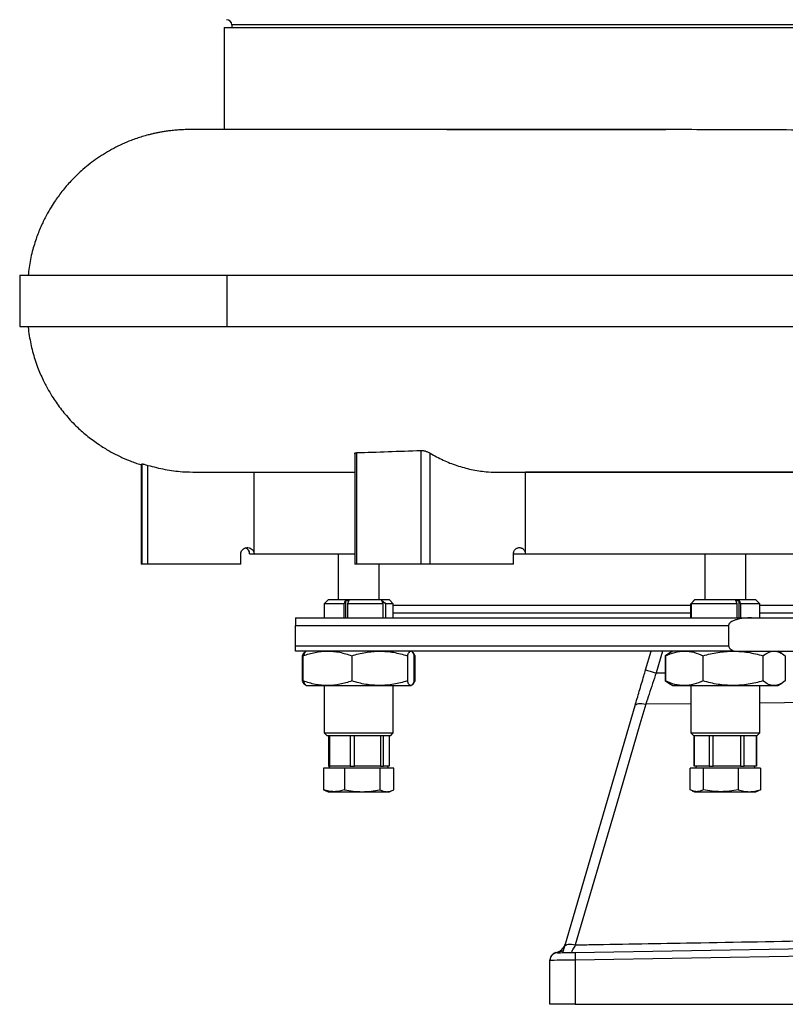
# Model space of a CAD drawing. Extents: x 4372 to 5787, y 2580 to 6388.
# Tile 1 of 7: x 4372 to 4971, y 2580 to 3350. Entities that reach past the tile are written whole.
import ezdxf

# ---------------------------------------------------------------- set-up
doc = ezdxf.new("R2010")
doc.units = 0
doc.header["$LTSCALE"] = 10
doc.header["$MEASUREMENT"] = 0
doc.layers.get('0').update_dxf_attribs({"linetype": 'CONTINUOUS'})

msp = doc.modelspace()

# ---------------------------------------------------------------- linework, layer by layer
at = {"color": 7, "linetype": 'Continuous'}
for p, q in [((4532.16, 3344.45), (4532.16, 3264.45)), ((4532.16, 3344.45), (5127.16, 3344.45)), ((4538.16, 3346.45), (4538.16, 3344.45)), ((5716.16, 3346.45), (4538.16, 3346.45)), ((4701.99, 3264.45), (4694.85, 3264.45)), ((4875.33, 3264.45), (4877.91, 3264.49)), ((4372.25, 3150.45), (4372.25, 3110.45)), ((4372.25, 3150.45), (4534.33, 3150.45)), ((4534.33, 3150.45), (5302.73, 3150.45)), ((4534.33, 3150.45), (4534.33, 3110.45)), ((4372.25, 3110.45), (4534.33, 3110.45)), ((4534.33, 3110.45), (5302.73, 3110.45)), ((4777.33, 3110.45), (4777.33, 3110.25)), ((4686.36, 2924.45), (4686.36, 3013.48)), ((4634.4, 3010.73), (4634.4, 2924.45)), ((4635.94, 2924.45), (4635.94, 3011.7)), ((4693.36, 2924.45), (4693.36, 3011.25)), ((4467.16, 3002.45), (4468.12, 3002.97)), ((4467.16, 3002.45), (4467.16, 2924.45)), ((4468.12, 2924.45), (4468.12, 3002.97)), ((4472.56, 2924.45), (4472.56, 3001.75)), ((4555.66, 2932.45), (4555.66, 2996.45)), ((4767.87, 2932.45), (4767.87, 2996.45)), ((4545.31, 2924.45), (4545.31, 2932.45)), ((4552.16, 2932.45), (4555.66, 2932.45)), ((4555.66, 2932.45), (4634.4, 2932.45)), ((4621.5, 2932.45), (4621.5, 2896.45)), ((4758.48, 2932.45), (4767.87, 2932.45)), ((4758.59, 2924.45), (4758.59, 2932.45)), ((4767.87, 2932.45), (5063.77, 2932.45)), ((4908.33, 2932.45), (4908.33, 2896.45)), ((4940.33, 2896.45), (4940.33, 2932.45)), ((4468.12, 2924.45), (4467.16, 2924.45)), ((4472.56, 2924.45), (4468.12, 2924.45)), ((4545.31, 2924.45), (4472.56, 2924.45)), ((4635.94, 2924.45), (4634.4, 2924.45)), ((4686.36, 2924.45), (4635.94, 2924.45)), ((4653.5, 2896.45), (4653.5, 2924.45)), ((4693.36, 2924.45), (4686.36, 2924.45)), ((4758.59, 2924.45), (4693.36, 2924.45)), ((4613.5, 2896.45), (4610.5, 2893.45)), ((4610.5, 2893.45), (4610.5, 2882.45)), ((4626.06, 2893.45), (4610.5, 2893.45)), ((4661.5, 2896.45), (4613.5, 2896.45)), ((4626.06, 2893.45), (4627.03, 2896.05)), ((4626.06, 2882.45), (4626.06, 2893.45)), ((4627.03, 2896.05), (4629.81, 2896.05)), ((4627.03, 2896.05), (4627.03, 2882.45)), ((4629.81, 2896.05), (4628.84, 2893.45)), ((4656.57, 2893.45), (4628.84, 2893.45)), ((4628.84, 2893.45), (4628.84, 2882.45)), ((4656.57, 2893.45), (4655.64, 2896.09)), ((4656.57, 2882.45), (4656.57, 2893.45)), ((4664.5, 2893.45), (4658.57, 2893.45)), ((4658.57, 2893.45), (4658.57, 2882.45)), ((4664.5, 2893.45), (4661.5, 2896.45)), ((4664.5, 2882.45), (4664.5, 2893.45)), ((4664.5, 2892.45), (4897.33, 2892.45)), ((4897.33, 2893.45), (4900.01, 2896.09)), ((4897.33, 2882.45), (4897.33, 2893.45)), ((4900.33, 2896.45), (4897.4, 2893.52)), ((4897.5, 2893.45), (4897.5, 2882.45)), ((4933.54, 2893.45), (4897.5, 2893.45)), ((4948.33, 2896.45), (4900.33, 2896.45)), ((4932.52, 2896.05), (4935.28, 2896.05)), ((4933.54, 2893.45), (4932.52, 2896.05)), ((4933.54, 2882.45), (4933.54, 2893.45)), ((4935.28, 2896.05), (4936.3, 2893.45)), ((4935.28, 2882.45), (4935.28, 2896.05)), ((4951.33, 2893.45), (4936.3, 2893.45)), ((4936.3, 2893.45), (4936.3, 2882.45)), ((4951.27, 2893.52), (4948.33, 2896.45)), ((4951.17, 2892.45), (5302.98, 2892.45)), ((4951.33, 2893.45), (4951.27, 2893.52)), ((4951.33, 2882.45), (4951.33, 2893.45)), ((4664.5, 2886.45), (4897.33, 2886.45)), ((4944.84, 2882.45), (5309.47, 2882.45)), ((4951.17, 2886.45), (5302.98, 2886.45)), ((4588.16, 2860.45), (4588.16, 2876.45)), ((4588.16, 2876.45), (4926.9, 2876.45)), ((4926.9, 2876.45), (4926.9, 2860.45)), ((4588.16, 2860.45), (4926.9, 2860.45)), ((4931.33, 2856.45), (4588.16, 2856.45)), ((4593.46, 2833.11), (4593.46, 2852.79)), ((4594.08, 2833.11), (4594.08, 2852.79)), ((4596.13, 2856.24), (4595.94, 2856.13)), ((4596.5, 2856.45), (4596.13, 2856.24)), ((4632.12, 2852.79), (4632.12, 2833.11)), ((4675.54, 2852.79), (4675.54, 2833.11)), ((4678.87, 2856.24), (4678.5, 2856.45)), ((4680.93, 2833.11), (4680.93, 2852.79)), ((4681.02, 2852.94), (4681.54, 2852.79)), ((4681.54, 2833.11), (4681.54, 2852.79)), ((4861.93, 2841.78), (4866.23, 2856.45)), ((4875.27, 2856.45), (4870.27, 2839.34)), ((4877.3, 2852.79), (4879.64, 2854.13)), ((4877.3, 2852.79), (4877.3, 2833.11)), ((4880.26, 2854.5), (4877.51, 2852.79)), ((4877.51, 2852.79), (4877.51, 2833.11)), ((4880.18, 2854.63), (4879.56, 2854.27)), ((4883.33, 2856.45), (4880.18, 2854.63)), ((4906.96, 2833.11), (4906.96, 2852.79)), ((4931.33, 2856.45), (5322.99, 2856.45)), ((4953.79, 2852.79), (4953.79, 2833.11)), ((4968.49, 2854.63), (4965.33, 2856.45)), ((4971.16, 2852.79), (4971.16, 2833.11)), ((4870.27, 2839.34), (4877.3, 2839.42)), ((4595.94, 2829.77), (4596.13, 2829.66)), ((4596.13, 2829.66), (4596.5, 2829.45)), ((4596.5, 2829.45), (4613.1, 2829.45)), ((4610.5, 2829.45), (4610.5, 2792.45)), ((4613.1, 2829.45), (4653.83, 2829.45)), ((4653.83, 2829.45), (4678.23, 2829.45)), ((4664.5, 2792.45), (4664.5, 2829.45)), ((4678.77, 2829.84), (4678.23, 2829.45)), ((4678.23, 2829.45), (4678.5, 2829.45)), ((4678.5, 2829.45), (4678.87, 2829.66)), ((4681.54, 2833.11), (4681.02, 2832.96)), ((4879.64, 2831.78), (4877.3, 2833.11)), ((4877.51, 2833.11), (4880.26, 2831.4)), ((4879.55, 2831.63), (4880.19, 2831.27)), ((4880.19, 2831.27), (4883.33, 2829.45)), ((4883.33, 2829.45), (4892.24, 2829.45)), ((4892.24, 2829.45), (4930.38, 2829.45)), ((4897.33, 2829.45), (4897.33, 2792.45)), ((4930.38, 2829.45), (4962.47, 2829.45)), ((4951.33, 2792.45), (4951.33, 2829.45)), ((4962.47, 2829.45), (4965.33, 2829.45)), ((4965.33, 2829.45), (4968.48, 2831.27)), ((4798.65, 2625.45), (4853.74, 2813.77)), ((4897.33, 2815.25), (4862.06, 2814.9)), ((4610.5, 2792.45), (4612.5, 2790.45)), ((4610.5, 2792.45), (4664.5, 2792.45)), ((4612.5, 2790.45), (4662.5, 2790.45)), ((4613.75, 2790.45), (4613.75, 2766.45)), ((4614.78, 2766.45), (4614.78, 2790.45)), ((4630.84, 2790.45), (4630.84, 2766.45)), ((4634.09, 2766.45), (4634.09, 2790.45)), ((4654.59, 2790.45), (4654.59, 2766.45)), ((4656.81, 2766.45), (4656.81, 2790.45)), ((4661.25, 2790.45), (4661.25, 2766.45)), ((4662.5, 2790.45), (4664.5, 2792.45)), ((4897.33, 2792.45), (4899.33, 2790.45)), ((4897.33, 2792.45), (4951.33, 2792.45)), ((4899.33, 2790.45), (4949.33, 2790.45)), ((4899.83, 2790.45), (4899.83, 2766.45)), ((4900.02, 2766.45), (4900.02, 2790.45)), ((4911.8, 2790.45), (4911.8, 2766.45)), ((4914.76, 2766.45), (4914.76, 2790.45)), ((4936.29, 2790.45), (4936.29, 2766.45)), ((4939.08, 2766.45), (4939.08, 2790.45)), ((4948.83, 2766.45), (4948.83, 2790.45)), ((4948.83, 2790.45), (4948.83, 2766.45)), ((4949.33, 2790.45), (4951.33, 2792.45)), ((4613.75, 2766.45), (4614.78, 2766.45)), ((4615.01, 2766.45), (4614.09, 2764.85)), ((4619.34, 2766.45), (4614.78, 2766.45)), ((4626.29, 2766.45), (4619.34, 2766.45)), ((4630.84, 2766.45), (4626.29, 2766.45)), ((4630.84, 2766.45), (4634.09, 2766.45)), ((4639.9, 2766.45), (4634.09, 2766.45)), ((4648.78, 2766.45), (4639.9, 2766.45)), ((4654.59, 2766.45), (4648.78, 2766.45)), ((4654.59, 2766.45), (4656.81, 2766.45)), ((4658.07, 2766.45), (4656.81, 2766.45)), ((4659.99, 2766.45), (4658.07, 2766.45)), ((4660.91, 2764.85), (4659.99, 2766.45)), ((4661.25, 2766.45), (4659.99, 2766.45)), ((4900.02, 2766.45), (4899.83, 2766.45)), ((4903.36, 2766.45), (4900.02, 2766.45)), ((4901.84, 2766.45), (4900.92, 2764.85)), ((4908.46, 2766.45), (4903.36, 2766.45)), ((4911.8, 2766.45), (4908.46, 2766.45)), ((4911.8, 2766.45), (4914.76, 2766.45)), ((4920.87, 2766.45), (4914.76, 2766.45)), ((4930.19, 2766.45), (4920.87, 2766.45)), ((4936.29, 2766.45), (4930.19, 2766.45)), ((4936.29, 2766.45), (4939.08, 2766.45)), ((4941.84, 2766.45), (4939.08, 2766.45)), ((4946.07, 2766.45), (4941.84, 2766.45)), ((4948.83, 2766.45), (4946.07, 2766.45)), ((4947.75, 2764.85), (4946.82, 2766.45)), ((4609.97, 2764.85), (4609.97, 2747.8)), ((4626.46, 2764.85), (4609.97, 2764.85)), ((4626.46, 2764.85), (4626.46, 2747.8)), ((4654, 2764.85), (4626.46, 2764.85)), ((4654, 2764.85), (4654, 2747.8)), ((4665.03, 2764.85), (4654, 2764.85)), ((4665.03, 2747.8), (4665.03, 2764.85)), ((4896.92, 2747.8), (4896.92, 2764.85)), ((4907.09, 2764.85), (4896.92, 2764.85)), ((4934.5, 2764.85), (4907.09, 2764.85)), ((4907.09, 2764.85), (4907.09, 2747.8)), ((4934.5, 2764.85), (4934.5, 2747.8)), ((4951.74, 2764.85), (4934.5, 2764.85)), ((4951.74, 2764.85), (4951.74, 2747.8)), ((4609.97, 2747.8), (4611.34, 2747.31)), ((4611.31, 2747.25), (4613.5, 2746.45)), ((4613.5, 2746.45), (4618.21, 2746.45)), ((4618.21, 2746.45), (4640.23, 2746.45)), ((4640.23, 2746.45), (4659.51, 2746.45)), ((4659.51, 2746.45), (4661.5, 2746.45)), ((4661.5, 2746.45), (4663.69, 2747.25)), ((4898.51, 2747.11), (4900.33, 2746.45)), ((4900.33, 2746.45), (4902.01, 2746.45)), ((4902.01, 2746.45), (4920.8, 2746.45)), ((4920.8, 2746.45), (4943.12, 2746.45)), ((4943.12, 2746.45), (4948.33, 2746.45)), ((4948.33, 2746.45), (4950.15, 2747.11)), ((4951.74, 2747.8), (4950.13, 2747.17)), ((4791.85, 2620.62), (4793.04, 2620.63)), ((4797.6, 2621.84), (4793.04, 2620.63)), ((4797.21, 2620.51), (4798.65, 2625.45)), ((4806.81, 2620.68), (5127.16, 2626.27)), ((5127.16, 2620.27), (4806.81, 2614.68)), ((4787.16, 2614.44), (4787.16, 2614.69)), ((4787.16, 2580.09), (4787.16, 2614.44)), ((4806.81, 2614.68), (4806.81, 2580.09)), ((4806.81, 2580.09), (4787.16, 2580.09)), ((4806.81, 2580.09), (5127.16, 2580.09))]:
    msp.add_line(p, q, dxfattribs=at)
at = {"color": 7, "linetype": 'Continuous', "flags": 128}
for points in [[(4861.93, 2841.78), (4862.09, 2841.73), (4862.57, 2841.59), (4863.33, 2841.37), (4864.37, 2841.07), (4865.63, 2840.7), (4867.07, 2840.28), (4868.64, 2839.82), (4870.27, 2839.34)], [(4862.06, 2814.9), (4857.51, 2799.37), (4839.33, 2737.22), (4806.97, 2626.58)], [(4853.74, 2813.77), (4854.05, 2814.32), (4854.63, 2814.78), (4855.44, 2815.12), (4856.48, 2815.34), (4857.7, 2815.43), (4859.07, 2815.39), (4860.54, 2815.21), (4862.06, 2814.9)], [(5101.32, 2817.4), (5028.67, 2816.62), (4951.33, 2815.78)], [(4798.65, 2625.45), (4798.96, 2626), (4799.54, 2626.46), (4800.36, 2626.8), (4801.39, 2627.02), (4802.62, 2627.11), (4803.98, 2627.07), (4805.45, 2626.89), (4806.97, 2626.58)], [(4793.05, 2620.44), (4793.31, 2620.44), (4794.09, 2620.46), (4795.36, 2620.48), (4797.07, 2620.51), (4799.15, 2620.54), (4801.53, 2620.59), (4804.11, 2620.63), (4806.81, 2620.68)], [(4806.81, 2614.68), (4802.96, 2614.63), (4799.26, 2614.59), (4795.86, 2614.54), (4792.89, 2614.51), (4790.45, 2614.48), (4788.65, 2614.46), (4787.53, 2614.44), (4787.16, 2614.44)]]:
    msp.add_lwpolyline(points, dxfattribs=at)
at = {"color": 7, "linetype": 'Continuous'}
for centre, radius, start, end in [((4534.16, 3346.45), 4, 0, 90), ((4547.16, 2932.45), 5, 0, 70.64176), ((4793.13, 2614.66), 5.97, 90.84624, 179.72856), ((4793.16, 2614.76), 6, 102.56414, 180), ((4793.16, 2614.44), 6, 91, 180), ((4892.74, 2617.68), 85.99, 178.00095, 181.99905)]:
    msp.add_arc(centre, radius, start, end, dxfattribs=at)
msp.add_ellipse((4793.16, 2640.44), major_axis=(0.1, 20), ratio=0.005179, start_param=3.003015, end_param=3.14171, dxfattribs=at)
for points, knots in [([(4510.01, 3264.48), (4508.1, 3264.49), (4504.49, 3264.52), (4499.38, 3264.35), (4494.83, 3264.06), (4490.79, 3263.67), (4487.21, 3263.22), (4484.07, 3262.73), (4481.58, 3262.28), (4479.71, 3261.91), (4477.94, 3261.54), (4475.62, 3261.01), (4472.19, 3260.15), (4466.75, 3258.6), (4457.59, 3255.45), (4445.7, 3250.04), (4433.05, 3242.38), (4423.78, 3235.18), (4417.38, 3229.35), (4413.32, 3225.3), (4409.59, 3221.21), (4406.16, 3217.12), (4403.02, 3213.05), (4399.87, 3208.61), (4396.55, 3203.47), (4392.88, 3197.06), (4389.03, 3189.25), (4385.21, 3179.81), (4381.89, 3168.77), (4379.67, 3158.8), (4379.15, 3152.5), (4378.99, 3150.46)], [0, 0, 0, 0, 0.058558, 0.110412, 0.155445, 0.193577, 0.224786, 0.249148, 0.266974, 0.273722, 0.279344, 0.292261, 0.305578, 0.327352, 0.368801, 0.436866, 0.504157, 0.568864, 0.595615, 0.621495, 0.646488, 0.670592, 0.693806, 0.716215, 0.74432, 0.776739, 0.816181, 0.862258, 0.914473, 0.972244, 1, 1, 1, 1]), ([(4787.01, 3264.55), (4784.64, 3264.55), (4771.85, 3264.55), (4749.83, 3264.55), (4721.13, 3264.55), (4696.55, 3264.55), (4675.67, 3264.55), (4657.91, 3264.56), (4640.64, 3264.56), (4623.69, 3264.56), (4606.99, 3264.57), (4590.74, 3264.57), (4575.85, 3264.57), (4562.36, 3264.57), (4550.31, 3264.56), (4539.28, 3264.56), (4529.42, 3264.55), (4520.87, 3264.54), (4513.9, 3264.52), (4508.54, 3264.51), (4506.75, 3264.5), (4505.84, 3264.5)], [0, 0, 0, 0, 0.014302, 0.077165, 0.139984, 0.202833, 0.247869, 0.293032, 0.338707, 0.386617, 0.436955, 0.489707, 0.544855, 0.595055, 0.647044, 0.700789, 0.756305, 0.813998, 0.873904, 0.935934, 1, 1, 1, 1]), ([(4532.16, 3264.6), (4531.17, 3264.6), (4527.85, 3264.58), (4523.97, 3264.56), (4521.58, 3264.54), (4520.72, 3264.53)], [0, 0, 0, 0, 0.213709, 0.716092, 1, 1, 1, 1]), ([(4706.43, 3264.45), (4712.31, 3264.45), (4724.06, 3264.45), (4742.63, 3264.45), (4761.85, 3264.45), (4781.65, 3264.45), (4801.93, 3264.45), (4822.69, 3264.45), (4844.02, 3264.45), (4861.66, 3264.45), (4872.2, 3264.45), (4875.33, 3264.45)], [0, 0, 0, 0, 0.118902, 0.237803, 0.35753, 0.477258, 0.595001, 0.712744, 0.83129, 0.949835, 1, 1, 1, 1]), ([(5721.4, 3250.29), (5721.14, 3250.47), (5720.44, 3250.96), (5717.18, 3251.68), (5711.9, 3252.46), (5704.79, 3253.17), (5695.85, 3253.8), (5685, 3254.38), (5672.24, 3254.96), (5657.85, 3255.53), (5641.92, 3256.1), (5624.57, 3256.65), (5605.51, 3257.2), (5584.74, 3257.74), (5562.29, 3258.26), (5538.65, 3258.77), (5513.93, 3259.24), (5488.26, 3259.69), (5461.23, 3260.12), (5432.87, 3260.53), (5403.25, 3260.92), (5373.02, 3261.28), (5342.31, 3261.61), (5311.23, 3261.91), (5279.28, 3262.19), (5246.54, 3262.46), (5213.09, 3262.72), (5179.69, 3262.97), (5146.44, 3263.2), (5113.45, 3263.42), (5080.19, 3263.62), (5046.75, 3263.81), (5013.26, 3263.98), (4980.44, 3264.13), (4948.41, 3264.25), (4917.23, 3264.36), (4886.4, 3264.44), (4856.02, 3264.5), (4826.31, 3264.53), (4803.4, 3264.55), (4790.81, 3264.55), (4787.41, 3264.54)], [0, 0, 0, 0, 0.016155, 0.042864, 0.068801, 0.094758, 0.120696, 0.147387, 0.1741, 0.200791, 0.22672, 0.252669, 0.278599, 0.305281, 0.331985, 0.358667, 0.384599, 0.410551, 0.436483, 0.463168, 0.489875, 0.516561, 0.542489, 0.568437, 0.594365, 0.621046, 0.647749, 0.67443, 0.700357, 0.726304, 0.75223, 0.77891, 0.805612, 0.832292, 0.858217, 0.884163, 0.910089, 0.936768, 0.963468, 0.990147, 1, 1, 1, 1]), ([(4378.82, 3110.43), (4378.83, 3110.22), (4379.02, 3107.79), (4379.71, 3103.26), (4380.86, 3096.96), (4382.84, 3088.71), (4385.9, 3079.13), (4390.23, 3069), (4394.41, 3061.03), (4398.14, 3054.9), (4401.55, 3049.86), (4405, 3045.23), (4408.78, 3040.61), (4412.91, 3036.03), (4418.43, 3030.49), (4425.49, 3024.3), (4433.86, 3018.15), (4441.63, 3013.35), (4447.27, 3010.35), (4451.03, 3008.52), (4453.45, 3007.41), (4456.06, 3006.28), (4459.27, 3004.99), (4463.04, 3003.59), (4465.73, 3002.74), (4467.16, 3002.29)], [0, 0, 0, 0, 0.004158, 0.047406, 0.088875, 0.128439, 0.212164, 0.283781, 0.342272, 0.38692, 0.42314, 0.460508, 0.499158, 0.539081, 0.580266, 0.651132, 0.72114, 0.781721, 0.828569, 0.844722, 0.863592, 0.885895, 0.912045, 0.95327, 1, 1, 1, 1]), ([(4635.94, 3011.7), (4643.99, 3011.96), (4660.11, 3012.49), (4677.6, 3013.15), (4686.36, 3013.48)], [0, 0, 0, 0, 0.499268, 1, 1, 1, 1]), ([(4686.36, 3013.48), (4686.61, 3013.49), (4686.87, 3013.49), (4687.42, 3013.44), (4687.72, 3013.4), (4688.32, 3013.29), (4688.63, 3013.22), (4689.25, 3013.06), (4689.56, 3012.96), (4690.19, 3012.75), (4690.5, 3012.64), (4691.11, 3012.39), (4691.42, 3012.26), (4692.3, 3011.85), (4692.85, 3011.56), (4693.36, 3011.25)], [0, 0, 0, 0, 0.125, 0.125, 0.25, 0.25, 0.375, 0.375, 0.5, 0.5, 0.625, 0.625, 0.75, 0.75, 1, 1, 1, 1]), ([(4634.51, 3010.73), (4634.49, 3010.9), (4634.45, 3011.33), (4635.08, 3011.63), (4635.74, 3011.68), (4635.94, 3011.7)], [0, 0, 0, 0, 0.302387, 0.784534, 1, 1, 1, 1]), ([(4693.36, 3011.25), (4696.74, 3009.37), (4703.49, 3005.62), (4714.32, 3001.42), (4725.56, 2998.37), (4735.84, 2996.79), (4742.91, 2996.41), (4746.07, 2996.43), (4746.68, 2996.43)], [0, 0, 0, 0, 0.202969, 0.405948, 0.617195, 0.828452, 0.966902, 1, 1, 1, 1]), ([(4468.12, 3002.97), (4468.22, 3002.96), (4468.41, 3002.94), (4469.46, 3002.65), (4470.87, 3002.24), (4472.02, 3001.9), (4472.56, 3001.75)], [0, 0, 0, 0, 0.2537202, 0.5072548, 0.7661265, 1, 1, 1, 1]), ([(4472.56, 3001.75), (4477.01, 3000.61), (4485.92, 2998.33), (4498.64, 2996.65), (4506.83, 2996.55), (4510.43, 2996.51)], [0, 0, 0, 0, 0.358723, 0.71835, 1, 1, 1, 1]), ([(4510.43, 2996.39), (4511.96, 2996.39), (4515.1, 2996.38), (4522.16, 2996.37), (4530.69, 2996.35), (4540.44, 2996.35), (4551.15, 2996.34), (4562.68, 2996.34), (4575.36, 2996.34), (4589.1, 2996.34), (4603.78, 2996.34), (4618.62, 2996.34), (4628.79, 2996.34), (4634.16, 2996.34), (4634.4, 2996.34)], [0, 0, 0, 0, 0.09979, 0.204833, 0.305126, 0.400836, 0.492624, 0.580484, 0.664365, 0.755313, 0.840987, 0.921371, 0.99646, 1, 1, 1, 1]), ([(4746.68, 2996.36), (4754.77, 2996.36), (4771.52, 2996.36), (4798.25, 2996.36), (4826.59, 2996.36), (4856.07, 2996.36), (4886.35, 2996.36), (4917.08, 2996.36), (4947.87, 2996.36), (4978.55, 2996.36), (5004.71, 2996.36), (5026.22, 2996.36), (5043.13, 2996.36), (5056.3, 2996.36), (5063.85, 2996.36), (5065.82, 2996.36)], [0, 0, 0, 0, 0.087141, 0.180455, 0.2747349, 0.3700513, 0.4660738, 0.5607574, 0.6538691, 0.7454163, 0.8349551, 0.8850253, 0.9343161, 0.9828478, 1, 1, 1, 1]), ([(5063.77, 2996.45), (5050.39, 2996.45), (5037.05, 2996.45), (5017.08, 2996.45), (5010.44, 2996.45), (5000.48, 2996.45), (4997.17, 2996.45), (4990.54, 2996.45), (4987.23, 2996.45), (4957.55, 2996.45), (4931.95, 2996.45), (4882.25, 2996.45), (4858.14, 2996.45), (4828.96, 2996.45), (4823.18, 2996.45), (4814.57, 2996.45), (4811.71, 2996.45), (4806.04, 2996.45), (4803.22, 2996.45), (4789.25, 2996.45), (4778.4, 2996.45), (4767.87, 2996.45)], [0, 0, 0, 0, 0.125, 0.125, 0.1875, 0.1875, 0.21875, 0.21875, 0.25, 0.25, 0.5, 0.5, 0.75, 0.75, 0.8125, 0.8125, 0.84375, 0.84375, 0.875, 0.875, 1, 1, 1, 1]), ([(4545.31, 2932.45), (4545.36, 2932.99), (4545.46, 2934.06), (4546.26, 2935.49), (4547.46, 2936.62), (4549.03, 2937.35), (4550.82, 2937.55), (4552.64, 2937.12), (4554.2, 2936.08), (4555.27, 2934.61), (4555.64, 2933.31), (4555.66, 2932.6), (4555.66, 2932.45)], [0, 0, 0, 0, 0.098527, 0.196975, 0.298163, 0.405726, 0.519999, 0.638523, 0.756332, 0.868285, 0.972324, 1, 1, 1, 1]), ([(4758.59, 2932.45), (4758.59, 2932.79), (4758.62, 2933.13), (4758.75, 2933.79), (4758.84, 2934.12), (4759.09, 2934.73), (4759.24, 2935.02), (4759.59, 2935.57), (4759.79, 2935.82), (4760.22, 2936.28), (4760.46, 2936.48), (4760.97, 2936.83), (4761.23, 2936.98), (4761.78, 2937.21), (4762.07, 2937.3), (4762.64, 2937.42), (4762.94, 2937.45), (4763.52, 2937.45), (4763.82, 2937.42), (4764.4, 2937.3), (4764.68, 2937.21), (4765.23, 2936.97), (4765.5, 2936.83), (4766, 2936.48), (4766.23, 2936.28), (4766.89, 2935.59), (4767.25, 2935.05), (4767.62, 2934.12), (4767.71, 2933.8), (4767.84, 2933.14), (4767.87, 2932.79), (4767.87, 2932.45)], [0, 0, 0, 0, 0.0625, 0.0625, 0.125, 0.125, 0.1875, 0.1875, 0.25, 0.25, 0.3125, 0.3125, 0.375, 0.375, 0.4375, 0.4375, 0.5, 0.5, 0.5625, 0.5625, 0.625, 0.625, 0.6875, 0.6875, 0.75, 0.75, 0.875, 0.875, 0.9375, 0.9375, 1, 1, 1, 1]), ([(4588.16, 2882.45), (4588.16, 2882.39), (4588.16, 2882.27), (4588.16, 2881.4), (4588.16, 2880.16), (4588.16, 2879.16), (4588.16, 2878.01), (4588.16, 2877.19), (4588.16, 2876.64), (4588.16, 2876.45)], [0, 0, 0, 0, 0.300527, 0.606211, 0.726991, 0.863805, 0.917651, 0.972063, 1, 1, 1, 1]), ([(4588.16, 2882.45), (4588.52, 2882.45), (4589.24, 2882.45), (4590.34, 2882.45), (4591.47, 2882.45), (4592.61, 2882.45), (4593.77, 2882.45), (4594.95, 2882.45), (4596.15, 2882.45), (4597.36, 2882.45), (4598.59, 2882.45), (4599.85, 2882.45), (4601.12, 2882.45), (4602.41, 2882.45), (4603.71, 2882.45), (4605.04, 2882.45), (4606.38, 2882.45), (4607.75, 2882.45), (4609.13, 2882.45), (4610.53, 2882.45), (4613.76, 2882.45), (4618.99, 2882.45), (4626.53, 2882.45), (4634.47, 2882.45), (4645.67, 2882.45), (4660.74, 2882.45), (4680.49, 2882.45), (4701.78, 2882.45), (4724.58, 2882.45), (4748.75, 2882.45), (4774.15, 2882.45), (4800.69, 2882.45), (4823.61, 2882.45), (4842.36, 2882.45), (4856.57, 2882.45), (4870.99, 2882.45), (4882.66, 2882.45), (4891.45, 2882.45), (4897.28, 2882.45), (4903.13, 2882.45), (4909.01, 2882.45), (4914.91, 2882.45), (4920.84, 2882.45), (4926.8, 2882.45), (4932.79, 2882.45), (4938.8, 2882.45), (4942.82, 2882.45), (4944.84, 2882.45)], [0, 0, 0, 0, 0.006433, 0.012864, 0.019293, 0.025721, 0.032147, 0.038573, 0.044998, 0.051422, 0.057846, 0.06427, 0.070694, 0.077118, 0.083543, 0.089969, 0.096396, 0.102824, 0.109253, 0.115684, 0.122117, 0.153269, 0.184396, 0.215523, 0.246676, 0.309791, 0.372908, 0.436453, 0.5, 0.563545, 0.627092, 0.690207, 0.753324, 0.784476, 0.815603, 0.84673, 0.877883, 0.890104, 0.902319, 0.914529, 0.926736, 0.938941, 0.951147, 0.963354, 0.975564, 0.987779, 1, 1, 1, 1]), ([(4944.84, 2882.45), (4942.84, 2882.39), (4938.8, 2882.27), (4933.99, 2881.4), (4930.45, 2880.16), (4928.59, 2879.16), (4927.42, 2878.01), (4926.96, 2877.19), (4926.91, 2876.64), (4926.9, 2876.45)], [0, 0, 0, 0, 0.300527, 0.606211, 0.726991, 0.863805, 0.917651, 0.972063, 1, 1, 1, 1]), ([(4588.16, 2856.45), (4588.16, 2856.88), (4588.16, 2857.47), (4588.16, 2858.71), (4588.16, 2859.58), (4588.16, 2860.21), (4588.16, 2860.45)], [0, 0, 0, 0, 0.517325, 0.699877, 0.884241, 1, 1, 1, 1]), ([(4926.9, 2860.45), (4926.93, 2860.19), (4927, 2859.59), (4927.65, 2858.6), (4929.07, 2857.41), (4930.45, 2856.82), (4931.33, 2856.45)], [0, 0, 0, 0, 0.126122, 0.28321, 0.549796, 1, 1, 1, 1]), ([(4593.46, 2852.79), (4594.03, 2853.86), (4594.88, 2855.47), (4595.75, 2855.82), (4596.05, 2855.94)], [0, 0, 0, 0, 0.665253, 1, 1, 1, 1]), ([(4594.08, 2852.79), (4597.16, 2853.81), (4603.4, 2855.88), (4609.85, 2856.26), (4613.1, 2856.45)], [0, 0, 0, 0, 0.49546, 1, 1, 1, 1]), ([(4596.23, 2856.07), (4595.96, 2855.94), (4595.23, 2855.58), (4594.52, 2853.87), (4594.08, 2852.79)], [0, 0, 0, 0, 0.371374, 1, 1, 1, 1]), ([(4613.1, 2856.45), (4616.28, 2856.27), (4622.73, 2855.89), (4628.97, 2853.83), (4632.12, 2852.79)], [0, 0, 0, 0, 0.4945114, 1, 1, 1, 1]), ([(4632.12, 2852.79), (4635.64, 2853.81), (4642.76, 2855.88), (4650.12, 2856.26), (4653.83, 2856.45)], [0, 0, 0, 0, 0.495458, 1, 1, 1, 1]), ([(4653.83, 2856.45), (4657.47, 2856.27), (4664.83, 2855.89), (4671.95, 2853.83), (4675.54, 2852.79)], [0, 0, 0, 0, 0.494511, 1, 1, 1, 1]), ([(4675.54, 2852.79), (4675.98, 2853.81), (4676.86, 2855.88), (4677.77, 2856.26), (4678.23, 2856.45)], [0, 0, 0, 0, 0.495458, 1, 1, 1, 1]), ([(4681.54, 2852.79), (4680.98, 2853.86), (4680.13, 2855.47), (4679.25, 2855.82), (4678.95, 2855.94)], [0, 0, 0, 0, 0.665254, 1, 1, 1, 1]), ([(4679.34, 2855.66), (4679.42, 2855.61), (4679.96, 2855.27), (4680.48, 2853.93), (4680.93, 2852.79)], [0, 0, 0, 0, 0.150672, 1, 1, 1, 1]), ([(4877.51, 2852.79), (4879.9, 2853.81), (4884.73, 2855.88), (4889.72, 2856.26), (4892.24, 2856.45)], [0, 0, 0, 0, 0.495459, 1, 1, 1, 1]), ([(4892.24, 2856.45), (4894.7, 2856.27), (4899.69, 2855.89), (4904.52, 2853.83), (4906.96, 2852.79)], [0, 0, 0, 0, 0.494511, 1, 1, 1, 1]), ([(4906.96, 2852.79), (4910.76, 2853.81), (4918.44, 2855.88), (4926.37, 2856.26), (4930.38, 2856.45)], [0, 0, 0, 0, 0.495458, 1, 1, 1, 1]), ([(4930.38, 2856.45), (4934.3, 2856.27), (4942.23, 2855.89), (4949.91, 2853.83), (4953.79, 2852.79)], [0, 0, 0, 0, 0.494511, 1, 1, 1, 1]), ([(4953.79, 2852.79), (4955.2, 2853.81), (4958.05, 2855.88), (4960.99, 2856.26), (4962.47, 2856.45)], [0, 0, 0, 0, 0.495459, 1, 1, 1, 1]), ([(4962.47, 2856.45), (4963.93, 2856.27), (4966.87, 2855.89), (4969.72, 2853.83), (4971.16, 2852.79)], [0, 0, 0, 0, 0.494511, 1, 1, 1, 1]), ([(4853.74, 2813.77), (4854.83, 2817.48), (4857.03, 2825.02), (4859.83, 2834.58), (4861.48, 2840.21), (4861.93, 2841.78)], [0, 0, 0, 0, 0.412191, 0.836425, 1, 1, 1, 1]), ([(4870.27, 2839.34), (4869.33, 2836.55), (4867.44, 2830.93), (4864.67, 2822.69), (4862.92, 2817.47), (4862.06, 2814.9)], [0, 0, 0, 0, 0.333475, 0.672933, 1, 1, 1, 1]), ([(4596.05, 2829.95), (4595.77, 2830.06), (4594.89, 2830.41), (4594.04, 2832.02), (4593.46, 2833.11)], [0, 0, 0, 0, 0.3213, 1, 1, 1, 1]), ([(4613.1, 2829.45), (4609.91, 2829.64), (4603.46, 2830.01), (4597.23, 2832.07), (4594.08, 2833.11)], [0, 0, 0, 0, 0.49451, 1, 1, 1, 1]), ([(4594.08, 2833.11), (4594.51, 2832.06), (4595.22, 2830.34), (4595.95, 2829.98), (4596.23, 2829.84)], [0, 0, 0, 0, 0.61616, 1, 1, 1, 1]), ([(4632.12, 2833.11), (4629.03, 2832.09), (4622.79, 2830.02), (4616.35, 2829.64), (4613.1, 2829.45)], [0, 0, 0, 0, 0.495458, 1, 1, 1, 1]), ([(4653.83, 2829.45), (4650.19, 2829.64), (4642.84, 2830.01), (4635.72, 2832.07), (4632.12, 2833.11)], [0, 0, 0, 0, 0.494511, 1, 1, 1, 1]), ([(4675.54, 2833.11), (4672.02, 2832.09), (4664.9, 2830.02), (4657.54, 2829.64), (4653.83, 2829.45)], [0, 0, 0, 0, 0.495458, 1, 1, 1, 1]), ([(4678.23, 2829.45), (4677.78, 2829.64), (4676.87, 2830.01), (4675.99, 2832.07), (4675.54, 2833.11)], [0, 0, 0, 0, 0.494511, 1, 1, 1, 1]), ([(4678.95, 2829.95), (4679.24, 2830.06), (4680.11, 2830.41), (4680.96, 2832.02), (4681.54, 2833.11)], [0, 0, 0, 0, 0.321299, 1, 1, 1, 1]), ([(4680.93, 2833.11), (4680.49, 2832), (4679.97, 2830.65), (4679.42, 2830.31), (4679.33, 2830.26)], [0, 0, 0, 0, 0.830611, 1, 1, 1, 1]), ([(4892.24, 2829.45), (4889.77, 2829.64), (4884.78, 2830.01), (4879.95, 2832.07), (4877.51, 2833.11)], [0, 0, 0, 0, 0.4945111, 1, 1, 1, 1]), ([(4906.96, 2833.11), (4904.57, 2832.09), (4899.74, 2830.02), (4894.75, 2829.64), (4892.24, 2829.45)], [0, 0, 0, 0, 0.495457, 1, 1, 1, 1]), ([(4930.38, 2829.45), (4926.45, 2829.64), (4918.52, 2830.01), (4910.84, 2832.07), (4906.96, 2833.11)], [0, 0, 0, 0, 0.494511, 1, 1, 1, 1]), ([(4953.79, 2833.11), (4949.99, 2832.09), (4942.31, 2830.02), (4934.38, 2829.64), (4930.38, 2829.45)], [0, 0, 0, 0, 0.495457, 1, 1, 1, 1]), ([(4962.47, 2829.45), (4961.02, 2829.64), (4958.08, 2830.01), (4955.23, 2832.07), (4953.79, 2833.11)], [0, 0, 0, 0, 0.494512, 1, 1, 1, 1]), ([(4971.16, 2833.11), (4969.75, 2832.09), (4966.9, 2830.02), (4963.96, 2829.64), (4962.47, 2829.45)], [0, 0, 0, 0, 0.495457, 1, 1, 1, 1]), ([(4618.21, 2746.45), (4616.84, 2746.52), (4614.07, 2746.65), (4611.34, 2747.42), (4609.97, 2747.8)], [0, 0, 0, 0, 0.497781, 1, 1, 1, 1]), ([(4626.46, 2747.8), (4625.1, 2747.42), (4622.37, 2746.65), (4619.6, 2746.52), (4618.21, 2746.45)], [0, 0, 0, 0, 0.4981128, 1, 1, 1, 1]), ([(4626.46, 2747.8), (4628.73, 2747.42), (4633.29, 2746.65), (4637.91, 2746.52), (4640.23, 2746.45)], [0, 0, 0, 0, 0.498114, 1, 1, 1, 1]), ([(4640.23, 2746.45), (4642.53, 2746.52), (4647.15, 2746.65), (4651.71, 2747.42), (4654, 2747.8)], [0, 0, 0, 0, 0.497781, 1, 1, 1, 1]), ([(4654, 2747.8), (4654.91, 2747.42), (4656.73, 2746.65), (4658.58, 2746.52), (4659.51, 2746.45)], [0, 0, 0, 0, 0.498112, 1, 1, 1, 1]), ([(4659.51, 2746.45), (4660.44, 2746.52), (4662.29, 2746.65), (4664.12, 2747.42), (4665.03, 2747.8)], [0, 0, 0, 0, 0.497781, 1, 1, 1, 1]), ([(4902.01, 2746.45), (4901.16, 2746.52), (4899.45, 2746.65), (4897.77, 2747.42), (4896.92, 2747.8)], [0, 0, 0, 0, 0.497781, 1, 1, 1, 1]), ([(4907.09, 2747.8), (4906.25, 2747.42), (4904.57, 2746.65), (4902.86, 2746.52), (4902.01, 2746.45)], [0, 0, 0, 0, 0.498112, 1, 1, 1, 1]), ([(4920.8, 2746.45), (4918.51, 2746.52), (4913.91, 2746.65), (4909.37, 2747.42), (4907.09, 2747.8)], [0, 0, 0, 0, 0.497782, 1, 1, 1, 1]), ([(4934.5, 2747.8), (4932.24, 2747.42), (4927.71, 2746.65), (4923.11, 2746.52), (4920.8, 2746.45)], [0, 0, 0, 0, 0.498112, 1, 1, 1, 1]), ([(4934.5, 2747.8), (4935.93, 2747.42), (4938.78, 2746.65), (4941.67, 2746.52), (4943.12, 2746.45)], [0, 0, 0, 0, 0.498113, 1, 1, 1, 1]), ([(4943.12, 2746.45), (4944.56, 2746.52), (4947.46, 2746.65), (4950.31, 2747.42), (4951.74, 2747.8)], [0, 0, 0, 0, 0.497781, 1, 1, 1, 1]), ([(4791.85, 2620.62), (4791.93, 2620.64), (4792.93, 2620.87), (4794.85, 2621.64), (4796.97, 2623.38), (4798.47, 2625.43), (4799.01, 2626.85), (4799.27, 2627.57)], [0, 0, 0, 0, 0.026528, 0.344972, 0.669814, 0.833241, 1, 1, 1, 1]), ([(4806.97, 2626.58), (4810.96, 2626.65), (4841.61, 2627.19), (4939.73, 2628.9), (5033.85, 2630.54), (5101.32, 2631.72)], [0, 0, 0, 0, 0.040655, 0.312394, 1, 1, 1, 1]), ([(4806.97, 2626.58), (4806.31, 2625.4), (4805.17, 2623.36), (4804.08, 2621.37), (4803.7, 2620.67), (4803.69, 2620.63), (4803.68, 2620.62)], [0, 0, 0, 0, 0.37255, 0.645969, 0.920404, 1, 1, 1, 1])]:
    msp.add_open_spline(points, degree=3, knots=knots, dxfattribs=at)
for points in [[(4655.64, 2896.09), (4656.62, 2895.22), (4657.6, 2894.34), (4658.57, 2893.45)], [(4900.01, 2896.09), (4899.17, 2895.22), (4898.33, 2894.34), (4897.5, 2893.45)]]:
    msp.add_open_spline(points, degree=3, dxfattribs=at)

doc.saveas('drawing.dxf')
